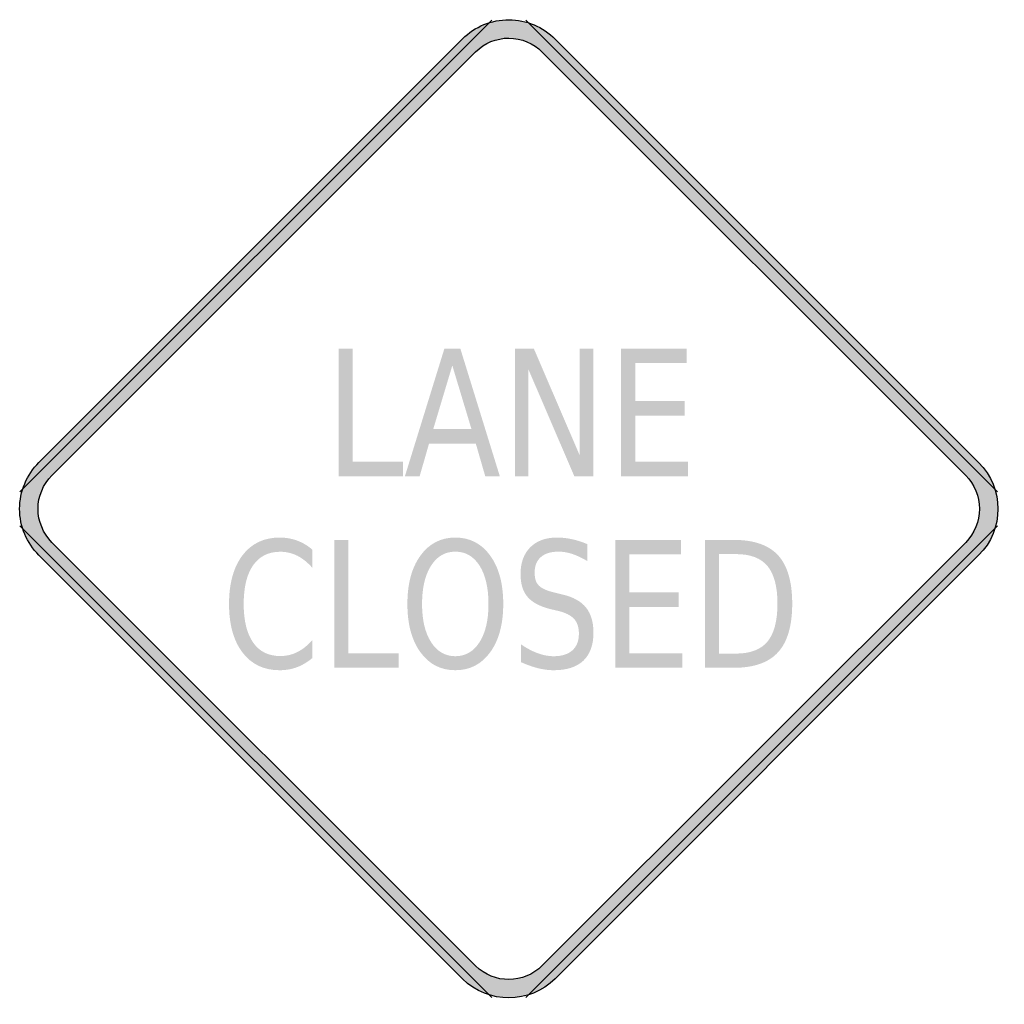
# Model space of a CAD drawing. Header units: inches. Extents: x -0.52 to 0.53, y -0.53 to 0.52.
import ezdxf

# ---------------------------------------------------------------- set-up
doc = ezdxf.new("R2010")
doc.units = ezdxf.units.IN
doc.header["$MEASUREMENT"] = 0

msp = doc.modelspace()

# ---------------------------------------------------------------- hatches: boundary and pattern name
h = msp.add_hatch(color=7)
edge = h.paths.add_edge_path()
edge.add_line((0.0495, 0.5), (0.5, 0.0494))
edge.add_spline(control_points=[(0.5, 0.0494), (0.5273, 0.0221), (0.5273, -0.0221), (0.5, -0.0494)], knot_values=[0, 0, 0, 0, 1, 1, 1, 1], degree=3, periodic=0)
edge.add_line((0.5, -0.0494), (0.0494, -0.5))
edge.add_spline(control_points=[(0.0494, -0.5), (0.0222, -0.5271), (-0.0218, -0.5273), (-0.0491, -0.5003)], knot_values=[0, 0, 0, 0, 1, 1, 1, 1], degree=3, periodic=0)
edge.add_line((-0.0491, -0.5003), (-0.5, -0.0494))
edge.add_spline(control_points=[(-0.5, -0.0494), (-0.5131, -0.0363), (-0.5205, -0.0185), (-0.5205, 0), (-0.5205, 0.0186), (-0.5131, 0.0363), (-0.5, 0.0494)], knot_values=[0, 0, 0, 0, 1, 1, 1, 2, 2, 2, 2], degree=3, periodic=0)
edge.add_line((-0.5, 0.0494), (-0.0492, 0.5003))
edge.add_spline(control_points=[(-0.0492, 0.5003), (-0.0361, 0.5134), (-0.0183, 0.5207), (0.0002, 0.5206), (0.0187, 0.5206), (0.0364, 0.5131), (0.0495, 0.5)], knot_values=[0, 0, 0, 0, 1, 1, 1, 2, 2, 2, 2], degree=3, periodic=0)
edge = h.paths.add_edge_path(flags=0)
edge.add_line((0.0356, 0.4862), (0.4862, 0.0356))
edge.add_spline(control_points=[(0.4862, 0.0356), (0.4956, 0.0262), (0.5009, 0.0134), (0.5009, 0), (0.5009, -0.0133), (0.4956, -0.0261), (0.4862, -0.0356)], knot_values=[0, 0, 0, 0, 1, 1, 1, 2, 2, 2, 2], degree=3, periodic=0)
edge.add_line((0.4862, -0.0356), (0.0356, -0.4861))
edge.add_spline(control_points=[(0.0356, -0.4861), (0.016, -0.5057), (-0.0156, -0.5058), (-0.0353, -0.4864)], knot_values=[0, 0, 0, 0, 1, 1, 1, 1], degree=3, periodic=0)
edge.add_line((-0.0353, -0.4864), (-0.4862, -0.0356))
edge.add_spline(control_points=[(-0.4862, -0.0356), (-0.4956, -0.0261), (-0.5009, -0.0133), (-0.5009, 0), (-0.5009, 0.0134), (-0.4956, 0.0262), (-0.4862, 0.0356)], knot_values=[0, 0, 0, 0, 1, 1, 1, 2, 2, 2, 2], degree=3, periodic=0)
edge.add_line((-0.4862, 0.0356), (-0.0353, 0.4864))
edge.add_spline(control_points=[(-0.0353, 0.4864), (-0.0259, 0.4959), (-0.0131, 0.5011), (0.0002, 0.5011), (0.0135, 0.501), (0.0262, 0.4957), (0.0356, 0.4862)], knot_values=[0, 0, 0, 0, 1, 1, 1, 2, 2, 2, 2], degree=3, periodic=0)
h = msp.add_hatch(color=7)
edge = h.paths.add_edge_path()
edge.add_line((0.0495, 0.5), (0.5, 0.0494))
edge.add_spline(control_points=[(0.5, 0.0494), (0.5273, 0.0221), (0.5273, -0.0221), (0.5, -0.0494)], knot_values=[0, 0, 0, 0, 1, 1, 1, 1], degree=3, periodic=0)
edge.add_line((0.5, -0.0494), (0.0494, -0.5))
edge.add_spline(control_points=[(0.0494, -0.5), (0.0222, -0.5271), (-0.0218, -0.5273), (-0.0491, -0.5003)], knot_values=[0, 0, 0, 0, 1, 1, 1, 1], degree=3, periodic=0)
edge.add_line((-0.0491, -0.5003), (-0.5, -0.0494))
edge.add_spline(control_points=[(-0.5, -0.0494), (-0.5131, -0.0363), (-0.5205, -0.0185), (-0.5205, 0), (-0.5205, 0.0186), (-0.5131, 0.0363), (-0.5, 0.0494)], knot_values=[0, 0, 0, 0, 1, 1, 1, 2, 2, 2, 2], degree=3, periodic=0)
edge.add_line((-0.5, 0.0494), (-0.0492, 0.5003))
edge.add_spline(control_points=[(-0.0492, 0.5003), (-0.0361, 0.5134), (-0.0183, 0.5207), (0.0002, 0.5206), (0.0187, 0.5206), (0.0364, 0.5131), (0.0495, 0.5)], knot_values=[0, 0, 0, 0, 1, 1, 1, 2, 2, 2, 2], degree=3, periodic=0)
edge = h.paths.add_edge_path(flags=0)
edge.add_line((0.0356, 0.4862), (0.4862, 0.0356))
edge.add_spline(control_points=[(0.4862, 0.0356), (0.4956, 0.0262), (0.5009, 0.0134), (0.5009, 0), (0.5009, -0.0133), (0.4956, -0.0261), (0.4862, -0.0356)], knot_values=[0, 0, 0, 0, 1, 1, 1, 2, 2, 2, 2], degree=3, periodic=0)
edge.add_line((0.4862, -0.0356), (0.0356, -0.4861))
edge.add_spline(control_points=[(0.0356, -0.4861), (0.016, -0.5057), (-0.0156, -0.5058), (-0.0353, -0.4864)], knot_values=[0, 0, 0, 0, 1, 1, 1, 1], degree=3, periodic=0)
edge.add_line((-0.0353, -0.4864), (-0.4862, -0.0356))
edge.add_spline(control_points=[(-0.4862, -0.0356), (-0.4956, -0.0261), (-0.5009, -0.0133), (-0.5009, 0), (-0.5009, 0.0134), (-0.4956, 0.0262), (-0.4862, 0.0356)], knot_values=[0, 0, 0, 0, 1, 1, 1, 2, 2, 2, 2], degree=3, periodic=0)
edge.add_line((-0.4862, 0.0356), (-0.0353, 0.4864))
edge.add_spline(control_points=[(-0.0353, 0.4864), (-0.0259, 0.4959), (-0.0131, 0.5011), (0.0002, 0.5011), (0.0135, 0.501), (0.0262, 0.4957), (0.0356, 0.4862)], knot_values=[0, 0, 0, 0, 1, 1, 1, 2, 2, 2, 2], degree=3, periodic=0)
for points in [[(-0.1811, 0.1707), (-0.1662, 0.1707), (-0.1662, 0.0501), (-0.1125, 0.0501), (-0.1125, 0.0346), (-0.1811, 0.0346), (-0.1811, 0.1707)], [(0.0065, 0.1707), (0.0266, 0.1707), (0.0755, 0.0569), (0.0755, 0.1707), (0.0899, 0.1707), (0.0899, 0.0346), (0.0698, 0.0346), (0.0209, 0.1485), (0.0209, 0.0346), (0.0065, 0.0346), (0.0065, 0.1707)], [(0.1195, 0.1707), (0.1892, 0.1707), (0.1892, 0.1552), (0.1345, 0.1552), (0.1345, 0.1149), (0.187, 0.1149), (0.187, 0.0994), (0.1345, 0.0994), (0.1345, 0.0501), (0.1906, 0.0501), (0.1906, 0.0346), (0.1195, 0.0346), (0.1195, 0.1707)], [(-0.1858, -0.033), (-0.1709, -0.033), (-0.1709, -0.1536), (-0.1172, -0.1536), (-0.1172, -0.1691), (-0.1858, -0.1691), (-0.1858, -0.033)], [(0.1134, -0.033), (0.1831, -0.033), (0.1831, -0.0485), (0.1283, -0.0485), (0.1283, -0.0888), (0.1808, -0.0888), (0.1808, -0.1043), (0.1283, -0.1043), (0.1283, -0.1536), (0.1845, -0.1536), (0.1845, -0.1691), (0.1134, -0.1691), (0.1134, -0.033)]]:
    msp.add_hatch(color=7).paths.add_polyline_path(points)
h = msp.add_hatch(color=7)
h.paths.add_polyline_path([(-0.0685, 0.1707), (-0.0516, 0.1707), (-0.0095, 0.0346), (-0.025, 0.0346), (-0.0351, 0.0695), (-0.0849, 0.0695), (-0.0949, 0.0346), (-0.1106, 0.0346), (-0.0685, 0.1707)])
h.paths.add_polyline_path([(-0.0601, 0.1526), (-0.0804, 0.0849), (-0.0397, 0.0849), (-0.0601, 0.1526)], flags=0)
h = msp.add_hatch(color=7)
edge = h.paths.add_edge_path()
edge.add_line((-0.2089, -0.0435), (-0.2089, -0.0629))
edge.add_spline(control_points=[(-0.2089, -0.0629), (-0.2139, -0.0571), (-0.2193, -0.0528), (-0.2249, -0.0499), (-0.2306, -0.0471), (-0.2367, -0.0456), (-0.2431, -0.0456), (-0.2557, -0.0456), (-0.2653, -0.0504), (-0.272, -0.0599), (-0.2787, -0.0694), (-0.2821, -0.0832), (-0.2821, -0.1012), (-0.2821, -0.1191), (-0.2787, -0.1328), (-0.272, -0.1423), (-0.2653, -0.1519), (-0.2557, -0.1566), (-0.2431, -0.1566), (-0.2367, -0.1566), (-0.2306, -0.1552), (-0.2249, -0.1523), (-0.2193, -0.1495), (-0.2139, -0.1452), (-0.2089, -0.1394)], knot_values=[0, 0, 0, 0, 1, 1, 1, 2, 2, 2, 3, 3, 3, 4, 4, 4, 5, 5, 5, 6, 6, 6, 7, 7, 7, 8, 8, 8, 8], degree=3, periodic=0)
edge.add_line((-0.2089, -0.1394), (-0.2089, -0.1586))
edge.add_spline(control_points=[(-0.2089, -0.1586), (-0.2141, -0.163), (-0.2196, -0.1663), (-0.2254, -0.1685), (-0.2313, -0.1707), (-0.2374, -0.1717), (-0.2439, -0.1717), (-0.2606, -0.1717), (-0.2738, -0.1654), (-0.2834, -0.1528), (-0.2929, -0.1402), (-0.2977, -0.123), (-0.2977, -0.1012), (-0.2977, -0.0793), (-0.2929, -0.062), (-0.2834, -0.0494), (-0.2738, -0.0368), (-0.2606, -0.0305), (-0.2439, -0.0305), (-0.2373, -0.0305), (-0.2311, -0.0316), (-0.2253, -0.0337), (-0.2194, -0.0359), (-0.2139, -0.0391), (-0.2089, -0.0435)], knot_values=[0, 0, 0, 0, 1, 1, 1, 2, 2, 2, 3, 3, 3, 4, 4, 4, 5, 5, 5, 6, 6, 6, 7, 7, 7, 8, 8, 8, 8], degree=3, periodic=0)
h = msp.add_hatch(color=7)
edge = h.paths.add_edge_path()
edge.add_spline(control_points=[(-0.0569, -0.0305), (-0.0414, -0.0305), (-0.029, -0.0369), (-0.0198, -0.0497), (-0.0105, -0.0625), (-0.0059, -0.0797), (-0.0059, -0.1012), (-0.0059, -0.1226), (-0.0105, -0.1398), (-0.0198, -0.1526), (-0.029, -0.1653), (-0.0414, -0.1717), (-0.0569, -0.1717), (-0.0724, -0.1717), (-0.0847, -0.1654), (-0.094, -0.1526), (-0.1033, -0.1398), (-0.1079, -0.1227), (-0.1079, -0.1012), (-0.1079, -0.0797), (-0.1033, -0.0625), (-0.094, -0.0497), (-0.0847, -0.0369), (-0.0724, -0.0305), (-0.0569, -0.0305)], knot_values=[0, 0, 0, 0, 1, 1, 1, 2, 2, 2, 3, 3, 3, 4, 4, 4, 5, 5, 5, 6, 6, 6, 7, 7, 7, 8, 8, 8, 8], degree=3, periodic=0)
edge = h.paths.add_edge_path(flags=0)
edge.add_spline(control_points=[(-0.0569, -0.0455), (-0.0677, -0.0455), (-0.0763, -0.0504), (-0.0827, -0.0604), (-0.0891, -0.0704), (-0.0923, -0.084), (-0.0923, -0.1012), (-0.0923, -0.1183), (-0.0891, -0.1319), (-0.0827, -0.1418), (-0.0763, -0.1518), (-0.0677, -0.1568), (-0.0569, -0.1568), (-0.0461, -0.1568), (-0.0375, -0.1518), (-0.0311, -0.1418), (-0.0248, -0.1319), (-0.0216, -0.1183), (-0.0216, -0.1012), (-0.0216, -0.084), (-0.0248, -0.0704), (-0.0311, -0.0604), (-0.0375, -0.0504), (-0.0461, -0.0455), (-0.0569, -0.0455)], knot_values=[0, 0, 0, 0, 1, 1, 1, 2, 2, 2, 3, 3, 3, 4, 4, 4, 5, 5, 5, 6, 6, 6, 7, 7, 7, 8, 8, 8, 8], degree=3, periodic=0)
h = msp.add_hatch(color=7)
edge = h.paths.add_edge_path()
edge.add_line((0.0834, -0.0374), (0.0834, -0.0554))
edge.add_spline(control_points=[(0.0834, -0.0554), (0.0778, -0.0521), (0.0725, -0.0496), (0.0674, -0.0479), (0.0624, -0.0463), (0.0576, -0.0455), (0.0529, -0.0455), (0.0448, -0.0455), (0.0385, -0.0474), (0.0341, -0.0513), (0.0297, -0.0552), (0.0275, -0.0607), (0.0275, -0.0679), (0.0275, -0.0739), (0.0289, -0.0785), (0.0319, -0.0815), (0.0348, -0.0846), (0.0404, -0.0871), (0.0486, -0.089)], knot_values=[0, 0, 0, 0, 1, 1, 1, 2, 2, 2, 3, 3, 3, 4, 4, 4, 5, 5, 5, 6, 6, 6, 6], degree=3, periodic=0)
edge.add_line((0.0486, -0.089), (0.0575, -0.0912))
edge.add_spline(control_points=[(0.0575, -0.0912), (0.0687, -0.0938), (0.0769, -0.0985), (0.0822, -0.105), (0.0874, -0.1116), (0.0901, -0.1205), (0.0901, -0.1315), (0.0901, -0.1447), (0.0865, -0.1547), (0.0794, -0.1615), (0.0722, -0.1683), (0.0617, -0.1717), (0.0479, -0.1717), (0.0427, -0.1717), (0.0371, -0.171), (0.0312, -0.1696), (0.0253, -0.1681), (0.0192, -0.1659), (0.0129, -0.1631)], knot_values=[0, 0, 0, 0, 1, 1, 1, 2, 2, 2, 3, 3, 3, 4, 4, 4, 5, 5, 5, 6, 6, 6, 6], degree=3, periodic=0)
edge.add_line((0.0129, -0.1631), (0.0129, -0.1441))
edge.add_spline(control_points=[(0.0129, -0.1441), (0.019, -0.1483), (0.025, -0.1515), (0.0308, -0.1536), (0.0366, -0.1557), (0.0423, -0.1568), (0.0479, -0.1568), (0.0564, -0.1568), (0.0629, -0.1547), (0.0676, -0.1506), (0.0722, -0.1465), (0.0746, -0.1406), (0.0746, -0.1329), (0.0746, -0.1262), (0.0729, -0.121), (0.0696, -0.1172), (0.0662, -0.1135), (0.0608, -0.1106), (0.0532, -0.1087)], knot_values=[0, 0, 0, 0, 1, 1, 1, 2, 2, 2, 3, 3, 3, 4, 4, 4, 5, 5, 5, 6, 6, 6, 6], degree=3, periodic=0)
edge.add_line((0.0532, -0.1087), (0.0441, -0.1066))
edge.add_spline(control_points=[(0.0441, -0.1066), (0.033, -0.1038), (0.0249, -0.0995), (0.02, -0.0937), (0.015, -0.0879), (0.0125, -0.0797), (0.0125, -0.0694), (0.0125, -0.0573), (0.016, -0.0478), (0.0228, -0.0409), (0.0297, -0.034), (0.0392, -0.0305), (0.0512, -0.0305), (0.0564, -0.0305), (0.0617, -0.0311), (0.067, -0.0322), (0.0724, -0.0334), (0.0779, -0.0351), (0.0834, -0.0374)], knot_values=[0, 0, 0, 0, 1, 1, 1, 2, 2, 2, 3, 3, 3, 4, 4, 4, 5, 5, 5, 6, 6, 6, 6], degree=3, periodic=0)
h = msp.add_hatch(color=7)
edge = h.paths.add_edge_path()
edge.add_line((0.2089, -0.033), (0.2395, -0.033))
edge.add_spline(control_points=[(0.2395, -0.033), (0.2609, -0.033), (0.2766, -0.0385), (0.2866, -0.0494), (0.2966, -0.0604), (0.3016, -0.0776), (0.3016, -0.1009), (0.3016, -0.1244), (0.2965, -0.1416), (0.2865, -0.1526), (0.2765, -0.1636), (0.2608, -0.1691), (0.2395, -0.1691)], knot_values=[0, 0, 0, 0, 1, 1, 1, 2, 2, 2, 3, 3, 3, 4, 4, 4, 4], degree=3, periodic=0)
edge.add_line((0.2395, -0.1691), (0.2089, -0.1691))
edge.add_line((0.2089, -0.1691), (0.2089, -0.033))
edge = h.paths.add_edge_path(flags=0)
edge.add_line((0.2238, -0.0481), (0.2238, -0.154))
edge.add_line((0.2238, -0.154), (0.2418, -0.154))
edge.add_spline(control_points=[(0.2418, -0.154), (0.257, -0.154), (0.2682, -0.1497), (0.2753, -0.1412), (0.2823, -0.1327), (0.2859, -0.1193), (0.2859, -0.1009), (0.2859, -0.0827), (0.2823, -0.0693), (0.2753, -0.0608), (0.2682, -0.0523), (0.257, -0.0481), (0.2418, -0.0481)], knot_values=[0, 0, 0, 0, 1, 1, 1, 2, 2, 2, 3, 3, 3, 4, 4, 4, 4], degree=3, periodic=0)
edge.add_line((0.2418, -0.0481), (0.2238, -0.0481))

# ---------------------------------------------------------------- linework, layer by layer
at = {"color": 7}
for p, q in [((-0.5202, 0.0182), (-0.0181, 0.5203)), ((0.0181, 0.5203), (0.5202, 0.0182)), ((-0.0181, -0.5202), (-0.5202, -0.0181)), ((0.5202, -0.0181), (0.0181, -0.5202))]:
    msp.add_line(p, q, dxfattribs=at)
for points in [[(-0.5, 0.0494), (-0.0492, 0.5003)], [(0.0495, 0.5), (0.5, 0.0494)], [(-0.4862, 0.0356), (-0.0353, 0.4864)], [(0.0356, 0.4862), (0.4862, 0.0356)], [(-0.0353, -0.4864), (-0.4862, -0.0356)], [(0.4862, -0.0356), (0.0356, -0.4861)], [(-0.0491, -0.5003), (-0.5, -0.0494)], [(0.5, -0.0494), (0.0494, -0.5)]]:
    msp.add_lwpolyline(points, dxfattribs=at)
for points in [[(-0.0492, 0.5003), (-0.0361, 0.5134), (-0.0183, 0.5207), (0.0002, 0.5206), (0.0187, 0.5206), (0.0364, 0.5131), (0.0495, 0.5)], [(-0.0353, 0.4864), (-0.0259, 0.4959), (-0.0131, 0.5011), (0.0002, 0.5011), (0.0135, 0.501), (0.0262, 0.4957), (0.0356, 0.4862)], [(-0.5, -0.0494), (-0.5131, -0.0363), (-0.5205, -0.0185), (-0.5205, 0), (-0.5205, 0.0186), (-0.5131, 0.0363), (-0.5, 0.0494)], [(-0.4862, -0.0356), (-0.4956, -0.0261), (-0.5009, -0.0133), (-0.5009, 0), (-0.5009, 0.0134), (-0.4956, 0.0262), (-0.4862, 0.0356)], [(0.4862, 0.0356), (0.4956, 0.0262), (0.5009, 0.0134), (0.5009, 0), (0.5009, -0.0133), (0.4956, -0.0261), (0.4862, -0.0356)]]:
    msp.add_open_spline(points, degree=3, knots=[0, 0, 0, 0, 1, 1, 1, 2, 2, 2, 2], dxfattribs=at)
for points in [[(0.5, 0.0494), (0.5273, 0.0221), (0.5273, -0.0221), (0.5, -0.0494)], [(0.0356, -0.4861), (0.016, -0.5057), (-0.0156, -0.5058), (-0.0353, -0.4864)], [(0.0494, -0.5), (0.0222, -0.5271), (-0.0218, -0.5273), (-0.0491, -0.5003)]]:
    msp.add_open_spline(points, degree=3, dxfattribs=at)

doc.saveas('drawing.dxf')
